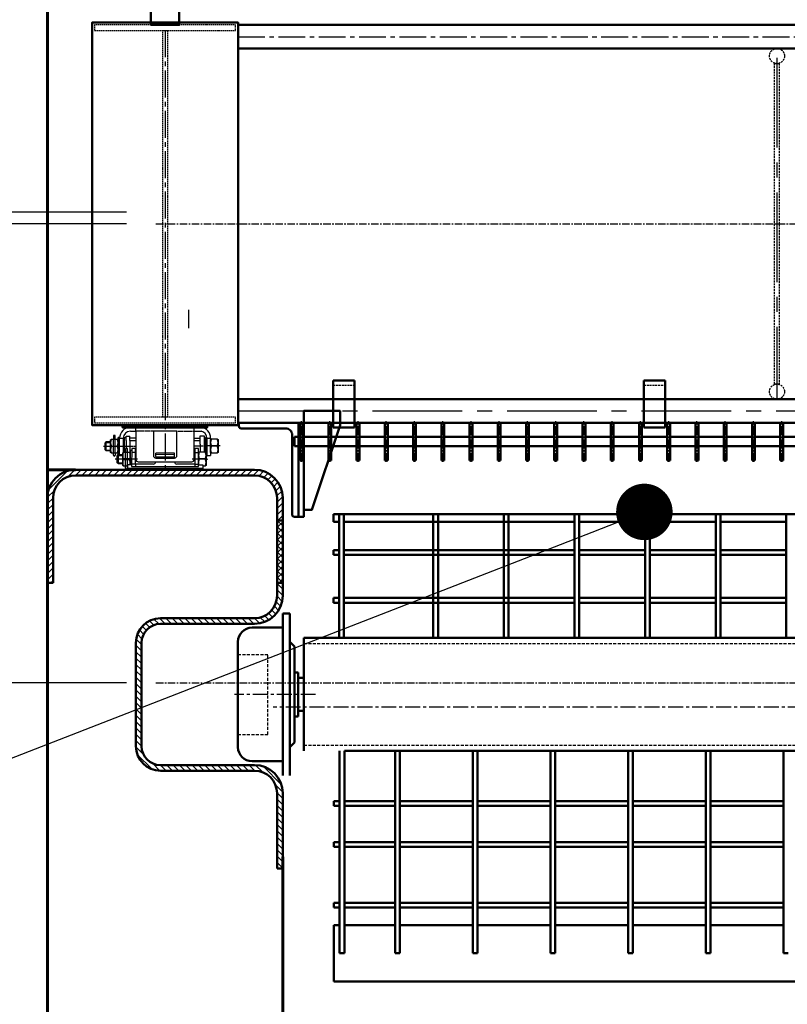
# Model space of a CAD drawing. Header units: millimetres. Extents: x 42975 to 708721, y 118172 to 172014.
# Tile 5 of 256: x 309791 to 311421, y 130579 to 132671. Entities that reach past the tile are written whole.
import ezdxf
from ezdxf import colors
from ezdxf.entities.mleader import LeaderData, LeaderLine
from ezdxf.math import Vec2, Vec3

# ---------------------------------------------------------------- set-up
doc = ezdxf.new("R2010")
doc.units = ezdxf.units.MM
for name, pattern in [('CENTER', [50.8, 31.75, -6.35, 6.35, -6.35]), ('CENTER2', [28.575, 19.05, -3.175, 3.175, -3.175]), ('HIDDEN', [9.525, 6.35, -3.175]), ('осевая', [50.8, 31.75, -6.35, 6.35, -6.35]), ('штриховая 04-2', [6, 4, -2])]:
    doc.linetypes.add(name, pattern=pattern)
doc.layers.get('Defpoints').update_dxf_attribs({"color": 8})
for name, color, linetype in [('Cen', 5, 'CENTER'), ('Hide', 2, 'HIDDEN'), ('ОЗиМ Оси', 4, 'CENTER2'), ('ОЗИМ_Размеры', 7, 'Continuous')]:
    doc.layers.add(name, color=color, linetype=linetype)
for name, color, linetype, lineweight in [('ГТО-2_Бетон_060', 3, 'Continuous', 60), ('ГТО-2_Оси_025', 6, 'осевая', 25), ('ОЗиМ Линии', 7, 'Continuous', 25), ('ОЗиМ Металл', 1, 'Continuous', 50), ('ОЗиМ Металл штрих', 230, 'штриховая 04-2', 25), ('ОЗиМ Размеры', 2, 'Continuous', 25), ('ОЗИМ_Штриховка', 252, 'Continuous', 18)]:
    doc.layers.add(name, color=color, linetype=linetype, lineweight=lineweight)
doc.styles.add('RomanS', font='romans.shx', dxfattribs={"width": 0.7})
doc.styles.get("Standard").update_dxf_attribs({"font": 'arial.ttf'})
doc.dimstyles.new('M100', dxfattribs={"dimscale": 100, "dimtxt": 3, "dimasz": 2, "dimexe": 1.25, "dimexo": 0.625, "dimtad": 3, "dimtoh": 1, "dimdec": 0, "dimtxsty": 'RomanS', "dimblk": 'OBLIQUE', "dimcen": 3, "dimclrt": 2, "dimaunit": 1, "dimadec": 4, "dimazin": 0, "dimtfac": 1, "dimtdec": 0, "dimtmove": 0, "dimatfit": 3, "dimfxl": 1, "dimtfill": 1, "dimarcsym": 0})
doc.dimstyles.new('MOSOBL 1-100 (мм)', dxfattribs={"dimscale": 100, "dimtxt": 3, "dimasz": 2, "dimexe": 1.25, "dimexo": 0.625, "dimtad": 1, "dimdec": 0, "dimzin": 9, "dimtxsty": 'RomanS', "dimblk": 'ARCHTICK', "dimcen": 2.5, "dimdle": 1.25, "dimclrd": 7, "dimclre": 7, "dimclrt": 2, "dimadec": 0, "dimazin": 0, "dimtfac": 1, "dimtdec": 0, "dimtmove": 1, "dimatfit": 3, "dimfxl": 1, "dimtfill": 1, "dimlwd": 25, "dimlwe": 25, "dimarcsym": 0})

# ---------------------------------------------------------------- blocks, each defined once
blk = doc.blocks.new('_Oblique')
at = {"color": 0, "linetype": 'ByBlock', "lineweight": -2}
blk.add_line((-0.5, -0.5), (0.5, 0.5), dxfattribs=at)
blk = doc.blocks.new('*D51')
at = {"layer": 'Defpoints', "color": 0, "transparency": 16777216}
for p in [(370324.6, 134437.2), (307024.6, 128737.2), (370324.6, 121155.3)]:
    blk.add_point(p, dxfattribs=at)
at = {"layer": 'ОЗИМ_Размеры', "color": 0, "lineweight": -2, "transparency": 16777216}
for p, q in [((370324.6, 134374.7), (370324.6, 121030.3)), ((307024.6, 128674.7), (307024.6, 121030.3)), ((307024.6, 121155.3), (370324.6, 121155.3))]:
    blk.add_line(p, q, dxfattribs=at)
at = {"layer": 'ОЗИМ_Размеры', "color": 0, "lineweight": -2, "transparency": 16777216, "xscale": 200, "yscale": 200, "zscale": 200, "rotation": 180}
blk.add_blockref('_Oblique', (307024.6, 121155.3), dxfattribs=at)
at = {"layer": 'ОЗИМ_Размеры', "color": 0, "lineweight": -2, "transparency": 16777216, "xscale": 200, "yscale": 200, "zscale": 200}
blk.add_blockref('_Oblique', (370324.6, 121155.3), dxfattribs=at)
at = {"layer": 'ОЗИМ_Размеры', "color": 2, "transparency": 16777216, "insert": (338674.6, 121367.8), "char_height": 300, "attachment_point": 5, "style": 'RomanS', "bg_fill": 3, "box_fill_scale": 1.1, "bg_fill_color": 256, "bg_fill_true_color": 13158600, "bg_fill_transparency": 0}
blk.add_mtext('63300', dxfattribs=at)
blk = doc.blocks.new('A$C1C0F1248')
at = {"layer": 'Cen'}
for p, q in [((-2103.5, -745.9, 0), (-2275.9, -745.9, 0)), ((2741.5, -772.7, 0), (-2193.5, -773.1, 0))]:
    blk.add_line(p, q, dxfattribs=at)
at = {"layer": 'Hide'}
for p, q in [((-2128.5, -637.9, 0), (-196.9, -637.9, 0)), ((-2268.5, -660.9, 0), (-2204.7, -660.9, 0)), ((-2204.7, -830.9, 0), (-2204.7, -660.9, 0)), ((-2268.5, -830.9, 0), (-2204.7, -830.9, 0)), ((-2128.5, -853.9, 0), (-250.9, -853.9, 0))]:
    blk.add_line(p, q, dxfattribs=at)
at = {"layer": 'ОЗиМ Металл'}
for p, q in [((-2065.5, -362.9, 0), (-2053.5, -362.9, 0)), ((-2065.5, -362.9, 0), (-2065.5, -378.9, 0)), ((-2053.5, -362.9, 0), (-2053.5, -625.9, 0)), ((-2053.5, -362.9, 0), (-2043.5, -362.9, 0)), ((-2043.5, -362.9, 0), (2396.5, -362.9, 0)), ((-2043.5, -625.9, 0), (-2043.5, -362.9, 0)), ((-1853.5, -362.9, 0), (-1853.5, -625.9, 0)), ((-1843.5, -625.9, 0), (-1843.5, -362.9, 0)), ((-1703.5, -362.9, 0), (-1703.5, -625.9, 0)), ((-1693.5, -625.9, 0), (-1693.5, -362.9, 0)), ((-1553.5, -362.9, 0), (-1543.5, -362.9, 0)), ((-1553.5, -362.9, 0), (-1553.5, -625.9, 0)), ((-1543.5, -625.9, 0), (-1543.5, -362.9, 0)), ((-1403.5, -362.9, 0), (-1393.5, -362.9, 0)), ((-1403.5, -362.9, 0), (-1403.5, -625.9, 0)), ((-1393.5, -625.9, 0), (-1393.5, -362.9, 0)), ((-1253.5, -362.9, 0), (-1243.5, -362.9, 0)), ((-1253.5, -362.9, 0), (-1253.5, -625.9, 0)), ((-1243.5, -625.9, 0), (-1243.5, -362.9, 0)), ((-1103.5, -362.9, 0), (-1093.5, -362.9, 0)), ((-1103.5, -362.9, 0), (-1103.5, -625.9, 0)), ((-2065.5, -378.9, 0), (-2053.5, -378.9, 0)), ((-2043.5, -378.9, 0), (-1553.5, -378.9, 0)), ((-1543.5, -378.9, 0), (-1403.5, -378.9, 0)), ((-1393.5, -378.9, 0), (-1253.5, -378.9, 0)), ((-1243.5, -378.9, 0), (-1103.5, -378.9, 0)), ((-2065.5, -439.4, 0), (-2065.5, -449.4, 0)), ((-2065.5, -439.4, 0), (-2053.5, -439.4, 0)), ((-2065.5, -449.4, 0), (-2053.5, -449.4, 0)), ((-2043.5, -439.4, 0), (-1553.5, -439.4, 0)), ((-2043.5, -449.4, 0), (-1553.5, -449.4, 0)), ((-1543.5, -439.4, 0), (-1403.5, -439.4, 0)), ((-1543.5, -449.4, 0), (-1403.5, -449.4, 0)), ((-1393.5, -439.4, 0), (-1253.5, -439.4, 0)), ((-1393.5, -449.4, 0), (-1253.5, -449.4, 0)), ((-1243.5, -439.4, 0), (-1103.5, -439.4, 0)), ((-1243.5, -449.4, 0), (-1103.5, -449.4, 0)), ((-2065.5, -540.9, 0), (-2053.5, -540.9, 0)), ((-2065.5, -540.9, 0), (-2065.5, -550.9, 0)), ((-2043.5, -540.9, 0), (-1553.5, -540.9, 0)), ((-1543.5, -540.9, 0), (-1403.5, -540.9, 0)), ((-1393.5, -540.9, 0), (-1253.5, -540.9, 0)), ((-1243.5, -540.9, 0), (-1103.5, -540.9, 0)), ((-2065.5, -550.9, 0), (-2053.5, -550.9, 0)), ((-2043.5, -550.9, 0), (-1553.5, -550.9, 0)), ((-1543.5, -550.9, 0), (-1403.5, -550.9, 0)), ((-1393.5, -550.9, 0), (-1253.5, -550.9, 0)), ((-1243.5, -550.9, 0), (-1103.5, -550.9, 0)), ((-2173.5, -745.9, 0), (-2173.5, -573.9, 0)), ((-2173.5, -573.9, 0), (-2158.5, -573.9, 0)), ((-2158.5, -573.9, 0), (-2158.5, -745.9, 0)), ((-2238.5, -603.9, 0), (-2173.5, -603.9, 0)), ((-2128.5, -865.9, 0), (-2128.5, -625.9, 0)), ((-2128.5, -625.9, 0), (-190, -625.9, 0)), ((-2268.5, -745.9, 0), (-2268.5, -633.9, 0)), ((-2148.5, -643.9, 0), (-2158.5, -633.9, 0)), ((-2158.5, -633.9, 0), (-2158.5, -633.9, 0)), ((-2148.5, -643.9, 0), (-2148.5, -745.9, 0)), ((-2148.5, -745.9, 0), (-2148.5, -698.9, 0)), ((-2148.5, -698.9, 0), (-2140.5, -698.9, 0)), ((-2140.5, -698.9, 0), (-2140.5, -745.9, 0)), ((-2140.5, -710.9, 0), (-2128.5, -710.9, 0)), ((-2268.5, -745.9, 0), (-2268.5, -857.9, 0)), ((-2173.5, -745.9, 0), (-2173.5, -917.9, 0)), ((-2158.5, -917.9, 0), (-2158.5, -745.9, 0)), ((-2148.5, -847.9, 0), (-2148.5, -745.9, 0)), ((-2148.5, -745.9, 0), (-2148.5, -792.9, 0)), ((-2140.5, -792.9, 0), (-2140.5, -745.9, 0)), ((-2148.5, -792.9, 0), (-2140.5, -792.9, 0)), ((-2140.5, -780.9, 0), (-2128.5, -780.9, 0)), ((-2148.5, -847.9, 0), (-2158.5, -857.9, 0)), ((-2158.5, -857.9, 0), (-2158.5, -857.9, 0)), ((-2052.5, -1295.9, 0), (-2052.5, -865.9, 0)), ((-2042.5, -865.9, 0), (-2042.5, -1295.9, 0)), ((-2042.5, -865.9, 0), (-250.5, -865.9, 0)), ((-1934.5, -1295.9, 0), (-1934.5, -865.9, 0)), ((-1924.5, -865.9, 0), (-1924.5, -1295.9, 0)), ((-1769.5, -1295.9, 0), (-1769.5, -865.9, 0)), ((-1759.5, -865.9, 0), (-1759.5, -1295.9, 0)), ((-1604.5, -1295.9, 0), (-1604.5, -865.9, 0)), ((-1594.5, -865.9, 0), (-1594.5, -1295.9, 0)), ((-1439.5, -1295.9, 0), (-1439.5, -865.9, 0)), ((-1429.5, -865.9, 0), (-1429.5, -1295.9, 0)), ((-1274.5, -1295.9, 0), (-1274.5, -865.9, 0)), ((-1264.5, -865.9, 0), (-1264.5, -1295.9, 0)), ((-1109.5, -1295.9, 0), (-1109.5, -865.9, 0)), ((-2238.5, -887.9, 0), (-2173.5, -887.9, 0)), ((-2064.5, -982.7, 0), (-2064.5, -972.7, 0)), ((-2064.5, -972.7, 0), (-2052.5, -972.7, 0)), ((-2064.5, -982.7, 0), (-2052.5, -982.7, 0)), ((-2042.5, -972.7, 0), (-1934.5, -972.7, 0)), ((-2042.5, -982.7, 0), (-1934.5, -982.7, 0)), ((-1924.5, -972.7, 0), (-1769.5, -972.7, 0)), ((-1924.5, -982.7, 0), (-1769.5, -982.7, 0)), ((-1759.5, -972.7, 0), (-1604.5, -972.7, 0)), ((-1759.5, -982.7, 0), (-1604.5, -982.7, 0)), ((-1594.5, -972.7, 0), (-1537.5, -972.7, 0)), ((-1594.5, -982.7, 0), (-1537.5, -982.7, 0)), ((-1537.5, -972.7, 0), (-1439.5, -972.7, 0)), ((-1537.5, -982.7, 0), (-1439.5, -982.7, 0)), ((-1429.5, -972.7, 0), (-1274.5, -972.7, 0)), ((-1429.5, -982.7, 0), (-1274.5, -982.7, 0)), ((-1264.5, -972.7, 0), (-1109.5, -972.7, 0)), ((-1264.5, -982.7, 0), (-1109.5, -982.7, 0)), ((-2064.5, -1059.9, 0), (-2052.5, -1059.9, 0)), ((-2064.5, -1069.9, 0), (-2064.5, -1059.9, 0)), ((-2042.5, -1059.9, 0), (-1934.5, -1059.9, 0)), ((-1924.5, -1059.9, 0), (-1769.5, -1059.9, 0)), ((-1759.5, -1059.9, 0), (-1604.5, -1059.9, 0)), ((-1594.5, -1059.9, 0), (-1537.5, -1059.9, 0)), ((-1537.5, -1059.9, 0), (-1439.5, -1059.9, 0)), ((-1429.5, -1059.9, 0), (-1274.5, -1059.9, 0)), ((-1264.5, -1059.9, 0), (-1109.5, -1059.9, 0)), ((-2064.5, -1069.9, 0), (-2052.5, -1069.9, 0)), ((-2042.5, -1069.9, 0), (-1934.5, -1069.9, 0)), ((-1924.5, -1069.9, 0), (-1769.5, -1069.9, 0)), ((-1759.5, -1069.9, 0), (-1604.5, -1069.9, 0)), ((-1594.5, -1069.9, 0), (-1537.5, -1069.9, 0)), ((-1539.9, -1069.9, 0), (-1439.5, -1069.9, 0)), ((-1429.5, -1069.9, 0), (-1274.5, -1069.9, 0)), ((-1264.5, -1069.9, 0), (-1109.5, -1069.9, 0)), ((-2064.5, -1198.8, 0), (-2064.5, -1188.8, 0)), ((-2064.5, -1188.8, 0), (-2052.5, -1188.8, 0)), ((-2042.5, -1188.8, 0), (-1934.5, -1188.8, 0)), ((-1924.5, -1188.8, 0), (-1769.5, -1188.8, 0)), ((-1759.5, -1188.8, 0), (-1604.5, -1188.8, 0)), ((-1594.5, -1188.8, 0), (-1537.5, -1188.8, 0)), ((-1537.5, -1188.8, 0), (-1439.5, -1188.8, 0)), ((-1429.5, -1188.8, 0), (-1274.5, -1188.8, 0)), ((-1264.5, -1188.8, 0), (-1109.5, -1188.8, 0)), ((-2064.5, -1198.8, 0), (-2052.5, -1198.8, 0)), ((-2042.5, -1198.8, 0), (-1934.5, -1198.8, 0)), ((-1924.5, -1198.8, 0), (-1769.5, -1198.8, 0)), ((-1759.5, -1198.8, 0), (-1604.5, -1198.8, 0)), ((-1594.5, -1198.8, 0), (-1537.5, -1198.8, 0)), ((-1537.5, -1198.8, 0), (-1439.5, -1198.8, 0)), ((-1429.5, -1198.8, 0), (-1274.5, -1198.8, 0)), ((-1264.5, -1198.8, 0), (-1109.5, -1198.8, 0)), ((-2064.5, -1235.9, 0), (-2052.5, -1235.9, 0)), ((-2064.5, -1355.9, 0), (-2064.5, -1235.9, 0)), ((-2042.5, -1235.9, 0), (-1934.5, -1235.9, 0)), ((-1924.5, -1235.9, 0), (-1769.5, -1235.9, 0)), ((-1759.5, -1235.9, 0), (-1604.5, -1235.9, 0)), ((-1594.5, -1235.9, 0), (-1537.5, -1235.9, 0)), ((-1537.5, -1235.9, 0), (-1439.5, -1235.9, 0)), ((-1429.5, -1235.9, 0), (-1274.5, -1235.9, 0)), ((-1264.5, -1235.9, 0), (-1109.5, -1235.9, 0)), ((-2052.5, -1295.9, 0), (-2042.5, -1295.9, 0)), ((-1934.5, -1295.9, 0), (-1924.5, -1295.9, 0)), ((-1769.5, -1295.9, 0), (-1759.5, -1295.9, 0)), ((-1604.5, -1295.9, 0), (-1594.5, -1295.9, 0)), ((-1439.5, -1295.9, 0), (-1429.5, -1295.9, 0)), ((-1274.5, -1295.9, 0), (-1264.5, -1295.9, 0)), ((-1109.5, -1295.9, 0), (-1099.5, -1295.9, 0)), ((-2064.5, -1355.9, 0), (2417.5, -1355.9, 0))]:
    blk.add_line(p, q, dxfattribs=at)
for centre, start, end in [((-2238.5, -633.9, 0), 90, 180), ((-2238.5, -857.9, 0), 180, 270)]:
    blk.add_arc(centre, 30, start, end, dxfattribs=at)
blk = doc.blocks.new('A$C4CA01584')
blk.add_line((58.9, 130.3), (62.4, 127.3))
at = {"layer": 'ОЗиМ Линии'}
for p, q in [((114.4, 180), (415, 180.2)), ((138.2, 164), (138.2, 180)), ((386.2, 164.1), (386.2, 180.2)), ((30.4, 127.3), (33.9, 130.3)), ((30.4, 73.3), (30.4, 127.3)), ((33.9, 130.3), (58.9, 130.3)), ((42.4, 146.1), (42.4, 130.3)), ((50.4, 146.1), (42.4, 146.1)), ((50.4, 130.3), (50.4, 146.1)), ((62.4, 63.2), (62.4, 137.1)), ((68.4, 137.1), (62.4, 137.1)), ((68.4, 137.1), (68.4, 137.1)), ((68.5, 64.9), (68.4, 134)), ((68.4, 134), (84.4, 134)), ((84.4, 134), (84.5, 75)), ((90.2, 75), (90.1, 137.5)), ((90.1, 137.5), (96.1, 137.5)), ((96.2, 123.8), (96.1, 143.1)), ((96.1, 143.1), (112.1, 143.1)), ((112.2, 123.8), (112.1, 143.1)), ((138.4, 134.9), (112.1, 134.9)), ((114.4, 164), (138.2, 164)), ((138.2, 164), (138.3, 44)), ((138.2, 164), (138.2, 134.4)), ((312.2, 164.1), (212.2, 164)), ((212.2, 164), (212.2, 60)), ((312.2, 60.1), (312.2, 164.1)), ((386.3, 44.1), (386.2, 164.1)), ((386.2, 164.1), (414.3, 164.1)), ((386.4, 134.9), (411.7, 135)), ((411.8, 108.7), (411.8, 143.7)), ((411.8, 143.7), (427.7, 143.7)), ((414.3, 164.1), (415, 164.1)), ((427.6, 137.5), (434.1, 137.5)), ((427.7, 143.7), (427.7, 76.1)), ((434.1, 137.5), (434.1, 101.1)), ((439.4, 134.7), (439.4, 60.8)), ((439.7, 134.3), (455.4, 134.3)), ((455.4, 134.8), (455.4, 60.8)), ((455.4, 128.1), (458.9, 131.1)), ((455.4, 74.1), (455.4, 128.1)), ((458.9, 131.1), (484, 131.1)), ((484, 131.1), (487.4, 128.1)), ((487.4, 128.1), (487.4, 74.1)), ((12.4, 120), (7.4, 115)), ((7.4, 85), (7.4, 115)), ((12.4, 80), (7.4, 85)), ((8.3, 115.9), (30.4, 115.9)), ((8.5, 83.9), (30.4, 83.9)), ((12.4, 120), (30.4, 120)), ((12.4, 80), (12.4, 120)), ((33.9, 100.3), (58.9, 100.3)), ((90.2, 120.5), (84.5, 120.5)), ((94.1, 90.8), (94.1, 75)), ((102.1, 90.8), (94.1, 90.8)), ((96.2, 123.8), (96.2, 91)), ((102.1, 75), (102.1, 90.8)), ((112.2, 123.8), (112.2, 108.1)), ((112.2, 107.8), (112.2, 75)), ((136.1, 90), (120.1, 90)), ((120.1, 90), (120.1, 13.9)), ((136.1, 24), (136.1, 90)), ((404.1, 90.1), (388.1, 90.1)), ((388.1, 90.1), (388.1, 24.1)), ((404.1, 20.5), (404.1, 90.1)), ((411.8, 108.7), (411.8, 76.1)), ((434.1, 121.2), (439.4, 121.2)), ((434.1, 101.1), (434.1, 74.6)), ((484, 101.1), (458.9, 101.1)), ((30.4, 80), (12.4, 80)), ((33.9, 70.3), (30.4, 73.3)), ((58.9, 70.3), (33.9, 70.3)), ((42.4, 62), (42.4, 70.1)), ((50.4, 70.3), (50.4, 62.4)), ((62.4, 73.3), (58.9, 70.3)), ((64.1, 64.9), (59.1, 59.9)), ((59.1, 29.9), (59.1, 59.9)), ((60, 60.8), (82.1, 60.8)), ((64.1, 64.9), (82.1, 64.9)), ((64.1, 24.9), (64.1, 64.9)), ((82.1, 72), (85.6, 75)), ((82.1, 18), (82.1, 72)), ((90.2, 80.5), (84.5, 80.5)), ((85.6, 75), (110.6, 75)), ((110.6, 75), (114.1, 72)), ((114.1, 82), (114.1, 20.4)), ((120.1, 82), (114.1, 82)), ((114.1, 72), (114.1, 20.4)), ((120.1, 74.2), (136.1, 74.2)), ((302.1, 70.7), (222.1, 70.7)), ((222.1, 56.6), (222.1, 70.6)), ((222.1, 56.6), (222.1, 50)), ((302.1, 64.3), (222.2, 64.2)), ((222.2, 55.4), (302.1, 55.4)), ((222.2, 50), (302.2, 50)), ((302.1, 55.4), (302.1, 70.7)), ((302.1, 50), (302.1, 55.4)), ((388.1, 73.8), (404.1, 73.8)), ((404.1, 72.9), (407.6, 75.9)), ((404.1, 13.9), (404.1, 72.9)), ((407.6, 75.9), (432.6, 75.9)), ((432.6, 45.9), (407.6, 45.9)), ((432.6, 75.9), (436.1, 72.9)), ((433.9, 81.2), (439.6, 81.2)), ((436.1, 72.9), (436.1, 18.9)), ((439.7, 60.8), (455.4, 60.8)), ((458.9, 71.1), (455.4, 74.1)), ((484, 71.1), (458.9, 71.1)), ((487.4, 74.1), (484, 71.1)), ((64.1, 24.9), (59.1, 29.9)), ((60.2, 28.8), (82.1, 28.8)), ((82.1, 24.9), (64.1, 24.9)), ((85.6, 15), (82.1, 18)), ((102.1, 15), (85.6, 15)), ((94.1, 6.6), (94.1, 14.8)), ((102.1, 0), (102.1, 18.4)), ((102.1, 15), (102.1, 7)), ((102.1, 7.5), (422.1, 7.6)), ((422.1, 0.1), (102.1, 0)), ((120.1, 20.4), (102.2, 20.4)), ((136.1, 24), (120.1, 24)), ((120.1, 13.9), (404.1, 13.9)), ((212.1, 24), (136.1, 24)), ((148.3, 34), (376.3, 34.1)), ((388.1, 24.1), (312.1, 24)), ((388.1, 24.1), (404.1, 24.1)), ((404.1, 20.5), (422.1, 20.5)), ((422.1, 20.5), (422.1, 0.1)), ((432.6, 15.9), (422.1, 15.9)), ((436.1, 18.9), (432.6, 15.9))]:
    blk.add_line(p, q, dxfattribs=at)
for centre, radius, start, end in [((114.4, 134), 46, 90.0138, 180.0138), ((409.4, 134.6), 46, 0.2134, 82.9835), ((64.6, 115.3), 34.2, 154.006, 206.0217), ((28.2, 115.3), 34.2, 334.006, 26.0217), ((114.4, 134), 30, 90.0138, 180.0138), ((409.4, 134.6), 30, 0.2134, 79.6044), ((489.6, 116.1), 34.2, 154.006, 206.0217), ((453.2, 116.1), 34.2, 334.006, 26.0217), ((64.6, 85.3), 34.2, 154.006, 206.0217), ((28.2, 85.3), 34.2, 334.006, 26.0217), ((489.6, 86.1), 34.2, 154.006, 206.0217), ((453.2, 86.1), 34.2, 334.006, 26.0217), ((46.4, 62.1), 4.01, 181.9023, 4.2363), ((116.3, 60), 34.2, 154.006, 206.0217), ((116.3, 30), 34.2, 154.006, 206.0217), ((79.9, 60), 34.2, 334.006, 26.0217), ((79.9, 30), 34.2, 343.7778, 26.0217), ((148.3, 44), 10, 180.0138, 270.0138), ((222.2, 60), 10, 180.0138, 270.0138), ((302.2, 60), 10, 270.0138, 0.0138), ((376.3, 44.1), 10, 270.0138, 0.0138), ((438.3, 60.9), 34.2, 154.006, 206.0217), ((438.3, 30.9), 34.2, 154.006, 197.7367), ((401.9, 60.9), 34.2, 334.006, 26.0217), ((401.9, 30.9), 34.2, 334.006, 26.0217), ((98.1, 6.7), 4.01, 181.9023, 4.2363), ((212.1, 34), 10, 270.0138, 0.0138), ((312.1, 34), 10, 180.0138, 270.0138)]:
    blk.add_arc(centre, radius, start, end, dxfattribs=at)
at = {"layer": 'ОЗиМ Металл'}
for p, q in [((85.6, 45), (110.6, 45)), ((439.4, 60.8), (440.2, 60.8)), ((102.1, 18.4), (102.1, 20.4)), ((102.2, 20.4), (102.1, 20.4)), ((102.1, 20.4), (102.1, 20.4)), ((302.1, 34), (302.1, 34))]:
    blk.add_line(p, q, dxfattribs=at)
at = {"layer": 'ОЗиМ Металл штрих', "ltscale": 0.5}
for p, q in [((42.4, 70.1), (42.4, 130.3)), ((50.4, 70.3), (50.4, 130.3)), ((112.3, 124.4), (138.2, 124.4)), ((386.4, 124.5), (411.8, 124.6)), ((94.1, 14.8), (94.1, 75)), ((102.1, 15), (102.1, 75)), ((136.1, 24), (136.1, 13.9)), ((388.1, 24.1), (388.1, 13.9))]:
    blk.add_line(p, q, dxfattribs=at)
at = {"layer": 'ОЗиМ Металл штрих', "ltscale": 0.8}
for p, q in [((212.2, 164), (138.2, 164)), ((312.2, 164.1), (386.2, 164.1))]:
    blk.add_line(p, q, dxfattribs=at)
at = {"layer": 'ОЗиМ Оси', "ltscale": 0.5}
for p, q in [((0, 100.3), (141.4, 100.4)), ((496, 101.2), (384, 101.1)), ((144.6, 45.2), (49.3, 45.2)), ((377.4, 45.9), (445.2, 45.9))]:
    blk.add_line(p, q, dxfattribs=at)
blk = doc.blocks.new('ОЗиМ_Реш.план')
at = {"layer": 'ОЗиМ Металл'}
for p, q in [((17, 83.5), (17, 3.5)), ((17, 83.5), (23, 83.5)), ((23, 3.5), (23, 83.5)), ((77, 83.5), (77, 3.5)), ((77, 83.5), (83, 83.5)), ((83, 3.5), (83, 83.5)), ((137, 83.5), (137, 3.5)), ((137, 83.5), (143, 83.5)), ((143, 3.5), (143, 83.5)), ((197, 83.5), (197, 3.5)), ((197, 83.5), (203, 83.5)), ((203, 3.5), (203, 83.5)), ((257, 83.5), (257, 3.5)), ((257, 83.5), (263, 83.5)), ((263, 3.5), (263, 83.5)), ((317, 83.5), (317, 3.5)), ((317, 83.5), (323, 83.5)), ((323, 3.5), (323, 83.5)), ((377, 83.5), (377, 3.5)), ((377, 83.5), (383, 83.5)), ((383, 3.5), (383, 83.5)), ((437, 83.5), (437, 3.5)), ((437, 83.5), (443, 83.5)), ((443, 3.5), (443, 83.5)), ((497, 83.5), (497, 3.5)), ((497, 83.5), (503, 83.5)), ((503, 3.5), (503, 83.5)), ((557, 83.5), (557, 3.5)), ((557, 83.5), (563, 83.5)), ((563, 3.5), (563, 83.5)), ((617, 83.5), (617, 3.5)), ((617, 83.5), (623, 83.5)), ((623, 3.5), (623, 83.5)), ((677, 83.5), (677, 3.5)), ((677, 83.5), (683, 83.5)), ((683, 3.5), (683, 83.5)), ((737, 83.5), (737, 3.5)), ((737, 83.5), (743, 83.5)), ((743, 3.5), (743, 83.5)), ((797, 83.5), (797, 3.5)), ((797, 83.5), (803, 83.5)), ((803, 3.5), (803, 83.5)), ((857, 83.5), (857, 3.5)), ((857, 83.5), (863, 83.5)), ((863, 3.5), (863, 83.5)), ((917, 83.5), (917, 3.5)), ((917, 83.5), (923, 83.5)), ((923, 3.5), (923, 83.5)), ((977, 83.5), (977, 3.5)), ((977, 83.5), (983, 83.5)), ((983, 3.5), (983, 83.5)), ((1037, 83.5), (1037, 3.5)), ((1037, 83.5), (1043, 83.5)), ((1043, 3.5), (1043, 83.5)), ((1097, 83.5), (1097, 3.5)), ((1097, 83.5), (1103, 83.5)), ((1103, 3.5), (1103, 83.5)), ((1157, 83.5), (1157, 3.5)), ((1157, 83.5), (1163, 83.5)), ((1163, 3.5), (1163, 83.5)), ((1217, 83.5), (1217, 3.5)), ((1217, 83.5), (1223, 83.5)), ((1223, 3.5), (1223, 83.5)), ((1277, 83.5), (1277, 3.5)), ((1277, 83.5), (1283, 83.5)), ((1283, 3.5), (1283, 83.5)), ((1337, 83.5), (1337, 3.5)), ((1337, 83.5), (1343, 83.5)), ((1343, 3.5), (1343, 83.5)), ((1397, 83.5), (1397, 3.5)), ((1397, 83.5), (1403, 83.5)), ((1403, 3.5), (1403, 83.5)), ((1457, 83.5), (1457, 3.5)), ((1457, 83.5), (1463, 83.5)), ((1463, 3.5), (1463, 83.5)), ((1517, 83.5), (1517, 3.5)), ((1517, 83.5), (1523, 83.5)), ((1523, 3.5), (1523, 83.5)), ((5, 53.5), (17, 53.5)), ((5, 53.5), (5, 33.5)), ((23, 53.5), (77, 53.5)), ((83, 53.5), (137, 53.5)), ((143, 53.5), (197, 53.5)), ((203, 53.5), (257, 53.5)), ((263, 53.5), (317, 53.5)), ((323, 53.5), (377, 53.5)), ((383, 53.5), (437, 53.5)), ((443, 53.5), (497, 53.5)), ((503, 53.5), (557, 53.5)), ((563, 53.5), (617, 53.5)), ((623, 53.5), (677, 53.5)), ((683, 53.5), (737, 53.5)), ((743, 53.5), (797, 53.5)), ((803, 53.5), (857, 53.5)), ((863, 53.5), (917, 53.5)), ((923, 53.5), (977, 53.5)), ((983, 53.5), (1037, 53.5)), ((1043, 53.5), (1097, 53.5)), ((1103, 53.5), (1157, 53.5)), ((1163, 53.5), (1217, 53.5)), ((1223, 53.5), (1277, 53.5)), ((1283, 53.5), (1337, 53.5)), ((1343, 53.5), (1397, 53.5)), ((1403, 53.5), (1457, 53.5)), ((1463, 53.5), (1517, 53.5)), ((1535, 53.5), (1523, 53.5)), ((1535, 53.5), (1535, 33.5)), ((5, 33.5), (17, 33.5)), ((23, 33.5), (77, 33.5)), ((83, 33.5), (137, 33.5)), ((143, 33.5), (197, 33.5)), ((203, 33.5), (257, 33.5)), ((263, 33.5), (317, 33.5)), ((323, 33.5), (377, 33.5)), ((383, 33.5), (437, 33.5)), ((443, 33.5), (497, 33.5)), ((503, 33.5), (557, 33.5)), ((563, 33.5), (617, 33.5)), ((623, 33.5), (677, 33.5)), ((683, 33.5), (737, 33.5)), ((743, 33.5), (797, 33.5)), ((803, 33.5), (857, 33.5)), ((863, 33.5), (917, 33.5)), ((923, 33.5), (977, 33.5)), ((983, 33.5), (1037, 33.5)), ((1043, 33.5), (1097, 33.5)), ((1103, 33.5), (1157, 33.5)), ((1163, 33.5), (1217, 33.5)), ((1223, 33.5), (1277, 33.5)), ((1283, 33.5), (1337, 33.5)), ((1343, 33.5), (1397, 33.5)), ((1403, 33.5), (1457, 33.5)), ((1463, 33.5), (1517, 33.5)), ((1535, 33.5), (1523, 33.5)), ((17, 3.5), (23, 3.5)), ((77, 3.5), (83, 3.5)), ((137, 3.5), (143, 3.5)), ((197, 3.5), (203, 3.5)), ((257, 3.5), (263, 3.5)), ((317, 3.5), (323, 3.5)), ((377, 3.5), (383, 3.5)), ((437, 3.5), (443, 3.5)), ((497, 3.5), (503, 3.5)), ((557, 3.5), (563, 3.5)), ((617, 3.5), (623, 3.5)), ((677, 3.5), (683, 3.5)), ((737, 3.5), (743, 3.5)), ((797, 3.5), (803, 3.5)), ((857, 3.5), (863, 3.5)), ((917, 3.5), (923, 3.5)), ((977, 3.5), (983, 3.5)), ((1037, 3.5), (1043, 3.5)), ((1097, 3.5), (1103, 3.5)), ((1157, 3.5), (1163, 3.5)), ((1217, 3.5), (1223, 3.5)), ((1277, 3.5), (1283, 3.5)), ((1337, 3.5), (1343, 3.5)), ((1397, 3.5), (1403, 3.5)), ((1457, 3.5), (1463, 3.5)), ((1517, 3.5), (1523, 3.5))]:
    blk.add_line(p, q, dxfattribs=at)
at = {"layer": 'ОЗиМ Оси'}
for p, q in [((20, 0), (20, 86.7)), ((80, 0), (80, 86.7)), ((140, 0), (140, 86.7)), ((200, 0), (200, 86.7)), ((260, 0), (260, 86.7)), ((320, 0), (320, 86.7)), ((380, 0), (380, 86.7)), ((440, 0), (440, 86.7)), ((500, 0), (500, 86.7)), ((560, 0), (560, 86.7)), ((620, 0), (620, 86.7)), ((680, 0), (680, 86.7)), ((740, 0), (740, 86.7)), ((800, 0), (800, 86.7)), ((860, 0), (860, 86.7)), ((920, 0), (920, 86.7)), ((980, 0), (980, 86.7)), ((1040, 0), (1040, 86.7)), ((1100, 0), (1100, 86.7)), ((1160, 0), (1160, 86.7)), ((1220, 0), (1220, 86.7)), ((1280, 0), (1280, 86.7)), ((1340, 0), (1340, 86.7)), ((1400, 0), (1400, 86.7)), ((1460, 0), (1460, 86.7)), ((1520, 0), (1520, 86.7))]:
    blk.add_line(p, q, dxfattribs=at)
blk = doc.blocks.new('Блок крепления панели ст')
at = {"layer": 'ОЗиМ Металл'}
for p, q in [((-16742.7, -79.6), (-16742.7, -179.6)), ((-16697.7, -79.6), (-16742.7, -79.6)), ((-16697.7, -79.6), (-16697.7, -179.6)), ((-16697.7, -179.6), (-16742.7, -179.6))]:
    blk.add_line(p, q, dxfattribs=at)
at = {"layer": 'ОЗиМ Металл штрих'}
blk.add_line((-16697.7, -89.6), (-16742.7, -89.6), dxfattribs=at)
blk = doc.blocks.new('A$C248B62E5')
at = {"layer": 'ОЗиМ Металл'}
blk.add_line((-5166.5, -400), (-5166.5, -600), dxfattribs=at)
blk.add_lwpolyline([(-5425, 500, -0.414214), (-5420, 495), (-5420, 445.1), (-5480, 445.1), (-5480, 495, -0.414214), (-5475, 500)], format="xyb", close=True, dxfattribs=at)
blk.add_lwpolyline([(-5295, -405), (-5605, -405), (-5605, 450.1), (-5295, 450.1)], close=True, dxfattribs=at)
for points in [[(-405, 445.1), (-5295, 445.1)], [(-405, 395.1), (-5295, 395.1)], [(-5295, -350), (-405, -350)], [(-5155.3, -585), (-5138, -585), (-5078, -405), (-5078, -375), (-5155.3, -375), (-5155.3, -400), (-5155.3, -400)], [(-5360.2, -405), (-5360.2, -410), (-5540.2, -410), (-5540.2, -405)], [(-405, -400), (-5295, -400)]]:
    blk.add_lwpolyline(points, dxfattribs=at)
blk.add_lwpolyline([(-5155.3, -400), (-5155.3, -600), (-5168, -600), (-5175.3, -600, -0.414214), (-5180, -595.3), (-5180, -426, 0.414214), (-5194, -412), (-5288.3, -412, -0.414214), (-5293, -407.3), (-5293, -400)], format="xyb", dxfattribs=at)
at = {"layer": 'ОЗиМ Металл штрих', "ltscale": 0.7}
for p, q in [((-5149, 445.1), (-5078, 445.1)), ((-5168, -400), (-5168, -600))]:
    blk.add_line(p, q, dxfattribs=at)
for points in [[(-5300, 445.1), (-5600, 445.1), (-5600, 433.1), (-5300, 433.1)], [(-5445, -388), (-5455, -388), (-5455, 433.1), (-5445, 433.1)], [(-5300, -388), (-5600, -388), (-5600, -400), (-5300, -400)]]:
    blk.add_lwpolyline(points, close=True, dxfattribs=at)
at = {"layer": 'ОЗиМ Металл штрих'}
blk.add_lwpolyline([(-4155, 363.1), (-4145, 363.1), (-4145, -318), (-4155, -318)], close=True, dxfattribs=at)
for centre in [(-4150, 379.1), (-4150, -334)]:
    blk.add_circle(centre, 16, dxfattribs=at)
at = {"layer": 'ОЗиМ Оси', "ltscale": 3}
for p, q in [((-5450, 434), (-5450, -500)), ((-5295, 420.1), (-405, 420.1))]:
    blk.add_line(p, q, dxfattribs=at)
at = {"layer": 'ОЗиМ Оси', "ltscale": 10}
for p, q in [((-4150, 375.1), (-4150, -350)), ((-5295, -375), (-405, -375))]:
    blk.add_line(p, q, dxfattribs=at)
at = {"xscale": 0.5, "yscale": 0.5, "zscale": 0.5, "rotation": 359.9723218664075}
blk.add_blockref('A$C4CA01584', (-5581, -500), dxfattribs=at)
at = {"layer": 'ОЗиМ Линии', "xscale": -1}
for p in [(-21790.2, -230.4), (-21130.2, -230.4)]:
    blk.add_blockref('Блок крепления панели ст', p, dxfattribs=at)
at = {"layer": 'ОЗиМ Размеры', "xscale": -1}
blk.add_blockref('ОЗиМ_Реш.план', (-3640, -483.5), dxfattribs=at)
blk = doc.blocks.new('*D84')
at = {"layer": 'Defpoints', "color": 0, "transparency": 16777216}
for p in [(306303, 132237.2), (310080, 132237.2), (310080, 131262.2)]:
    blk.add_point(p, dxfattribs=at)
at = {"layer": 'ОЗИМ_Размеры', "color": 0, "lineweight": -2, "transparency": 16777216}
for p, q in [((310017.5, 132237.2), (306178, 132237.2)), ((306303, 131262.2), (306303, 132237.2)), ((310017.5, 131262.2), (306178, 131262.2))]:
    blk.add_line(p, q, dxfattribs=at)
at = {"layer": 'ОЗИМ_Размеры', "color": 0, "lineweight": -2, "transparency": 16777216, "xscale": 200, "yscale": 200, "zscale": 200}
for p, rotation in [((306303, 132237.2), 90), ((306303, 131262.2), 270)]:
    blk.add_blockref('_Oblique', p, dxfattribs=dict(at, rotation=rotation))
at = {"layer": 'ОЗИМ_Размеры', "color": 2, "transparency": 16777216, "insert": (306090.5, 131749.7), "char_height": 300, "attachment_point": 5, "rotation": 90, "style": 'RomanS', "bg_fill": 3, "box_fill_scale": 1.1, "bg_fill_color": 256, "bg_fill_true_color": 13158600, "bg_fill_transparency": 0}
blk.add_mtext('975', dxfattribs=at)
blk = doc.blocks.new('*D86')
at = {"layer": 'Defpoints', "color": 0, "transparency": 16777216}
for p in [(306303, 133537.2), (310081.1, 133537.2), (310080, 132262.2)]:
    blk.add_point(p, dxfattribs=at)
at = {"layer": 'ОЗИМ_Размеры', "color": 0, "lineweight": -2, "transparency": 16777216}
for p, q in [((310018.6, 133537.2), (306178, 133537.2)), ((306303, 132262.2), (306303, 133537.2)), ((310017.5, 132262.2), (306178, 132262.2))]:
    blk.add_line(p, q, dxfattribs=at)
at = {"layer": 'ОЗИМ_Размеры', "color": 0, "lineweight": -2, "transparency": 16777216, "xscale": 200, "yscale": 200, "zscale": 200}
for p, rotation in [((306303, 133537.2), 90), ((306303, 132262.2), 270)]:
    blk.add_blockref('_Oblique', p, dxfattribs=dict(at, rotation=rotation))
at = {"layer": 'ОЗИМ_Размеры', "color": 2, "transparency": 16777216, "insert": (306090.5, 132899.7), "char_height": 300, "attachment_point": 5, "rotation": 90, "style": 'RomanS', "bg_fill": 3, "box_fill_scale": 1.1, "bg_fill_color": 256, "bg_fill_true_color": 13158600, "bg_fill_transparency": 0}
blk.add_mtext('1275', dxfattribs=at)
blk = doc.blocks.new('_Dot')
at = {"color": 0, "linetype": 'ByBlock', "lineweight": -2}
blk.add_line((-0.5, 0), (-1, 0), dxfattribs=at)
at = {"color": 0, "linetype": 'ByBlock', "const_width": 0.5}
blk.add_lwpolyline([(-0.25, 0, 1), (0.25, 0, 1)], format="xyb", close=True, dxfattribs=at)
blk = doc.blocks.new('_ArchTick')
at = {"color": 0, "linetype": 'ByBlock', "const_width": 0.15}
blk.add_lwpolyline([(-0.5, -0.5), (0.5, 0.5)], dxfattribs=at)
blk = doc.blocks.new('*D98')
at = {"color": 7, "lineweight": 25, "transparency": 16777216}
for p, q in [((308169.7, 135797.2), (308169.7, 130047.2)), ((309787, 135672.2), (308044.7, 135672.2)), ((309787, 130172.2), (308044.7, 130172.2))]:
    blk.add_line(p, q, dxfattribs=at)
at = {"layer": 'Defpoints', "color": 0, "transparency": 16777216}
for p in [(309849.5, 135672.2), (308169.7, 130172.2), (309849.5, 130172.2)]:
    blk.add_point(p, dxfattribs=at)
at = {"color": 7, "lineweight": 25, "transparency": 16777216, "xscale": 200, "yscale": 200, "zscale": 200}
for p, rotation in [((308169.7, 135672.2), 90), ((308169.7, 130172.2), 270)]:
    blk.add_blockref('_ArchTick', p, dxfattribs=dict(at, rotation=rotation))
at = {"color": 2, "transparency": 16777216, "insert": (307957.2, 132922.2), "char_height": 300, "attachment_point": 5, "rotation": 90, "style": 'RomanS', "bg_fill": 3, "box_fill_scale": 1.1, "bg_fill_color": 256, "bg_fill_true_color": 13158600, "bg_fill_transparency": 0}
blk.add_mtext('5500', dxfattribs=at)

msp = doc.modelspace()

# ---------------------------------------------------------------- dimensions: what is measured, and where the dimension line sits
at = {"layer": 'ОЗИМ_Размеры'}
dim = msp.add_linear_dim(base=(370324.6, 121155.3), p1=(307024.6, 128737.2), p2=(370324.6, 134437.2), dimstyle='M100', dxfattribs=at)
dim.commit()
dim.dimension.update_dxf_attribs({"geometry": '*D51', "text_midpoint": (338674.6, 121367.8)})

# ---------------------------------------------------------------- next in the draw order: linework, layer by layer
at = {"color": 5}
msp.add_line((310149.5, 132054.2), (310149.5, 132015.4), dxfattribs=at)
at = {"layer": 'ГТО-2_Бетон_060'}
msp.add_line((310349.5, 130892.2), (310349.5, 130172.2), dxfattribs=at)
at = {"layer": 'ГТО-2_Оси_025', "ltscale": 0.5}
for p, q in [((310080, 132237.2), (316638.7, 132237.2)), ((310080, 131262.2), (316290.9, 131262.2))]:
    msp.add_line(p, q, dxfattribs=at)
at = {"layer": 'ОЗиМ Металл'}
for p, q in [((310337.5, 131654.7), (310337.5, 131474.7)), ((310349.5, 131474.7), (310349.5, 131654.7)), ((310337.5, 131447.2), (310337.5, 131607.2)), ((310337.5, 131607.2), (310349.5, 131607.2)), ((310349.5, 131607.2), (310349.5, 131447.2)), ((310337.5, 131474.7), (310349.5, 131474.7)), ((310089.5, 131087.2), (310289.5, 131087.2)), ((310289.5, 131075.2), (310089.5, 131075.2)), ((310337.5, 130867.2), (310337.5, 131027.2)), ((310349.5, 131027.2), (310349.5, 130867.2)), ((310349.5, 130867.2), (310337.5, 130867.2))]:
    msp.add_line(p, q, dxfattribs=at)
for centre, radius, start, end in [((310289.5, 131654.7), 60, 0, 90), ((310289.5, 131654.7), 48, 0, 90), ((310289.5, 131447.2), 48, 270, 0), ((310289.5, 131447.2), 60, 270, 0), ((310089.5, 131127.2), 52, 180, 270), ((310089.5, 131127.2), 40, 180, 270), ((310289.5, 131027.2), 60, 0, 90), ((310289.5, 131027.2), 48, 0, 90)]:
    msp.add_arc(centre, radius, start, end, dxfattribs=at)

# ---------------------------------------------------------------- next in the draw order: block references
at = {"color": 5}
for name, p in [('A$C248B62E5', (315549.5, 132214.7)), ('A$C1C0F1248', (312522.9, 131983.1, 0))]:
    msp.add_blockref(name, p, dxfattribs=at)

# ---------------------------------------------------------------- next in the draw order: dimensions: what is measured, and where the dimension line sits
at = {"layer": 'ОЗИМ_Размеры'}
dim = msp.add_linear_dim(base=(306303, 132237.2), p1=(310080, 131262.2), p2=(310080, 132237.2), angle=90, dimstyle='M100', dxfattribs=at)
dim.commit()
dim.dimension.update_dxf_attribs({"geometry": '*D84', "text_midpoint": (306090.5, 131749.7)})

# ---------------------------------------------------------------- next in the draw order: hatches: boundary and pattern name
at = {"layer": 'ОЗИМ_Штриховка'}
h = msp.add_hatch(dxfattribs=at)
h.set_pattern_fill('ANSI31', color=256, scale=3, angle=180)
h.set_pattern_definition([(225, (291592.623, 102030.236), (6.735192, -6.735192), [])])
edge = h.paths.add_edge_path()
edge.add_line((310349.5, 131474.7), (310349.5, 131654.7))
edge.add_arc((310289.5, 131654.7), 60, 0, 90)
edge.add_line((310289.5, 131714.7), (309909.5, 131714.7))
edge.add_arc((309909.5, 131654.7), 60, 90, 180)
edge.add_line((309849.5, 131654.7), (309849.5, 131474.7))
edge.add_line((309849.5, 131474.7), (309861.5, 131474.7))
edge.add_line((309861.5, 131474.7), (309861.5, 131654.7))
edge.add_arc((309909.5, 131654.7), 48, 90, 180, ccw=False)
edge.add_line((309909.5, 131702.7), (310289.5, 131702.7))
edge.add_arc((310289.5, 131654.7), 48, 0, 90, ccw=False)
edge.add_line((310337.5, 131654.7), (310337.5, 131474.7))
edge.add_line((310337.5, 131474.7), (310349.5, 131474.7))
h = msp.add_hatch(dxfattribs=at)
h.set_pattern_fill('ANSI31', color=256, scale=3, angle=90)
h.set_pattern_definition([(135, (291302.164, 102162.772), (-6.735192, -6.735192), [])])
edge = h.paths.add_edge_path()
edge.add_arc((310089.5, 131127.2), 40, 180, 270)
edge.add_line((310089.5, 131087.2), (310289.5, 131087.2))
edge.add_arc((310289.5, 131027.2), 60, 0, 90, ccw=False)
edge.add_line((310349.5, 131027.2), (310349.5, 130867.2))
edge.add_line((310349.5, 130867.2), (310337.5, 130867.2))
edge.add_line((310337.5, 130867.2), (310337.5, 131027.2))
edge.add_arc((310289.5, 131027.2), 48, 0, 90)
edge.add_line((310289.5, 131075.2), (310089.5, 131075.2))
edge.add_arc((310089.5, 131127.2), 52, 180, 270, ccw=False)
edge.add_line((310037.5, 131127.2), (310037.5, 131347.2))
edge.add_arc((310089.5, 131347.2), 52, 90, 180, ccw=False)
edge.add_line((310089.5, 131399.2), (310289.5, 131399.2))
edge.add_arc((310289.5, 131447.2), 48, 270, 360)
edge.add_line((310337.5, 131447.2), (310337.5, 131607.2))
edge.add_line((310337.5, 131607.2), (310349.5, 131607.2))
edge.add_line((310349.5, 131607.2), (310349.5, 131447.2))
edge.add_arc((310289.5, 131447.2), 60, -90, 0, ccw=False)
edge.add_line((310289.5, 131387.2), (310089.5, 131387.2))
edge.add_arc((310089.5, 131347.2), 40, 90, 180)
edge.add_line((310049.5, 131347.2), (310049.5, 131127.2))

# ---------------------------------------------------------------- next in the draw order: linework, layer by layer
at = {"layer": 'ОЗиМ Металл'}
for p, q in [((310289.5, 131714.7), (309909.5, 131714.7)), ((309909.5, 131702.7), (310289.5, 131702.7)), ((309849.5, 131654.7), (309849.5, 131474.7)), ((309861.5, 131474.7), (309861.5, 131654.7)), ((309849.5, 131474.7), (309861.5, 131474.7)), ((310089.5, 131399.2), (310289.5, 131399.2)), ((310289.5, 131387.2), (310089.5, 131387.2)), ((310037.5, 131127.2), (310037.5, 131347.2)), ((310049.5, 131347.2), (310049.5, 131127.2))]:
    msp.add_line(p, q, dxfattribs=at)
for centre, radius in [((309909.5, 131654.7), 60), ((309909.5, 131654.7), 48), ((310089.5, 131347.2), 52), ((310089.5, 131347.2), 40)]:
    msp.add_arc(centre, radius, 90, 180, dxfattribs=at)

# ---------------------------------------------------------------- next in the draw order: dimensions: what is measured, and where the dimension line sits
at = {"layer": 'ОЗИМ_Размеры'}
dim = msp.add_linear_dim(base=(306303, 133537.2), p1=(310080, 132262.2), p2=(310081.1, 133537.2), angle=90, dimstyle='M100', dxfattribs=at)
dim.commit()
dim.dimension.update_dxf_attribs({"geometry": '*D86', "text_midpoint": (306090.5, 132899.7)})

# ---------------------------------------------------------------- next in the draw order: leaders
at = {"layer": 'ОЗиМ Линии'}
ml = msp.add_multileader_mtext('Standard', dxfattribs=at)
ml.set_content('{\\Fromans|c0;  }', color=256)
ml.set_leader_properties()
ml.set_arrow_properties(name='DOT')
ml.build(insert=Vec2(0, 0))
ml.multileader.update_dxf_attribs({"dogleg_length": 60, "arrow_head_size": 120})
ctx = ml.context
ctx.base_point, ctx.char_height, ctx.arrow_head_size, ctx.plane_origin = Vec3(305318.7, 130271.2), 800, 120, Vec3(304463.1, 125628.8)
ctx.text_align_type = 2
notes = []
notes.append((ctx, [(1, (1, 1, 0), (307640.1, 130271.2), (-1, 0), 717.3, [(0, [(311117.8, 131625.1)], 0, [])])]))
ctx.mtext.insert, ctx.mtext.rotation, ctx.mtext.alignment, ctx.mtext.flow_direction = Vec3(306920.7, 130671.2), 6.283185, 3, 5
for ctx, leaders in notes:
    for number, flags, end, landing, length, lines in leaders:
        leader = LeaderData()
        leader.index, (leader.has_last_leader_line, leader.has_dogleg_vector, leader.attachment_direction) = number, flags
        leader.last_leader_point, leader.dogleg_vector, leader.dogleg_length = Vec3(end), Vec3(landing), length
        for number, points, colour, breaks in lines:
            line = LeaderLine()
            line.index, line.vertices, line.color, line.breaks = number, Vec3.list(points), colors.encode_raw_color(colour), breaks
            leader.lines.append(line)
        ctx.leaders.append(leader)

# ---------------------------------------------------------------- next in the draw order: linework, layer by layer
at = {"color": 5}
msp.add_line((309849.5, 132428.9), (309849.5, 133651.4), dxfattribs=at)
at = {"layer": 'ГТО-2_Бетон_060'}
msp.add_line((309849.5, 135399.2), (309849.5, 130172.2), dxfattribs=at)

# ---------------------------------------------------------------- next in the draw order: dimensions: what is measured, and where the dimension line sits
at = {"color": 5}
dim = msp.add_linear_dim(base=(308169.7, 130172.2), p1=(309849.5, 135672.2), p2=(309849.5, 130172.2), angle=90, dimstyle='MOSOBL 1-100 (мм)', override={"dimfxl": 1.25, "dimarcsym": 1}, dxfattribs=at)
dim.commit()
dim.dimension.update_dxf_attribs({"geometry": '*D98', "text_midpoint": (307957.2, 132922.2)})

# ---------------------------------------------------------------- next in the draw order: linework, layer by layer
at = {"layer": 'ГТО-2_Бетон_060'}
msp.add_line((309909.5, 131714.7), (309849.5, 131714.7), dxfattribs=at)

doc.saveas('drawing.dxf')
